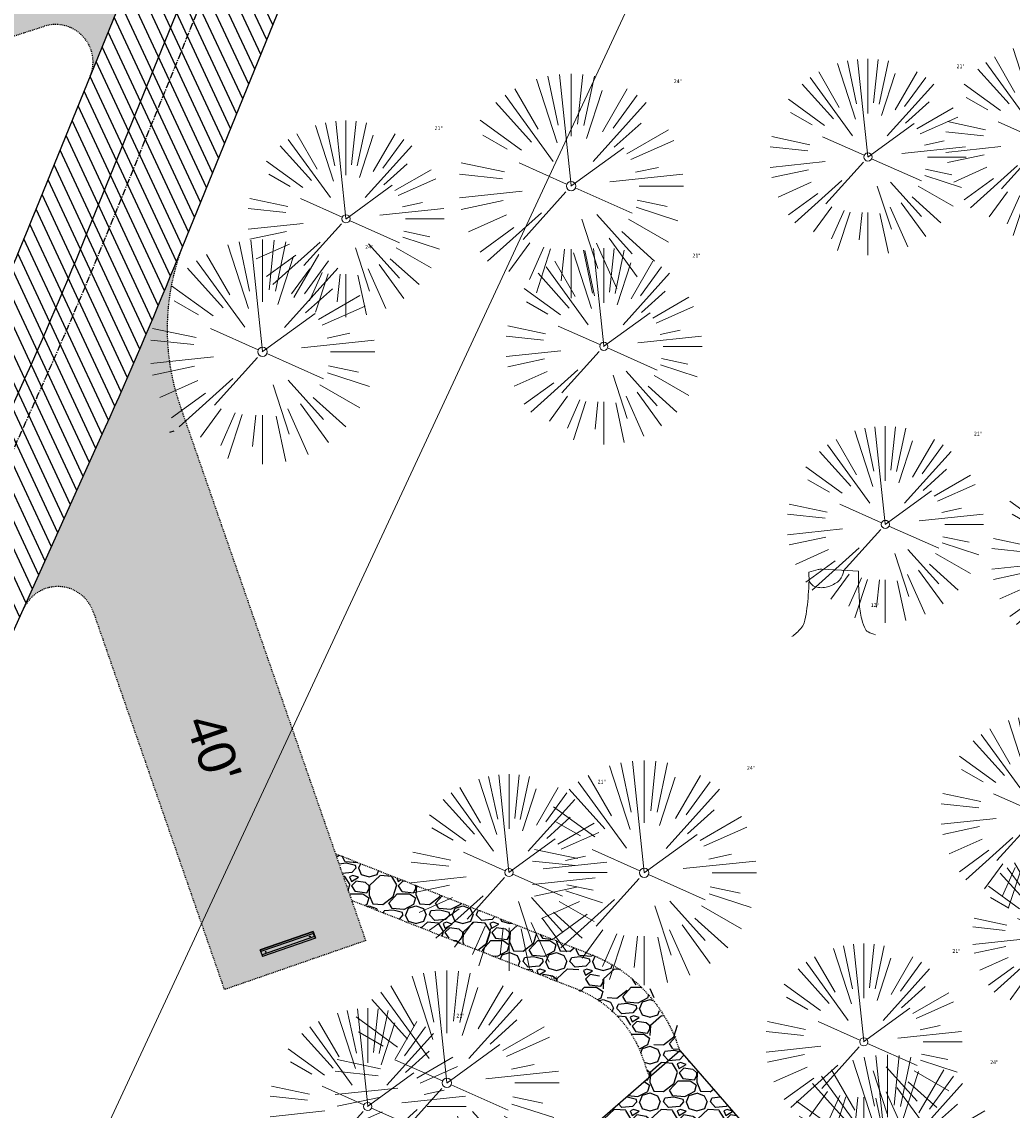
# Model space of a CAD drawing. Header units: feet. Extents: x 1134296 to 1140710, y 647902 to 649877.
# Tile 39 of 57: x 1135028 to 1135134, y 648829 to 648945. Entities that reach past the tile are written whole.
import ezdxf
from ezdxf.lldxf.tags import DXFTag

# ---------------------------------------------------------------- set-up
doc = ezdxf.new("R2010")
doc.units = ezdxf.units.FT
doc.header["$MEASUREMENT"] = 0
doc.linetypes.add('CENTER2', pattern=[1.125, 0.75, -0.125, 0.125, -0.125])
doc.linetypes.add('RAD', pattern=[0.13, 0.08, -0.05])
for name, color, linetype in [('C-CAMPSITE-PADS', 6, 'Continuous'), ('C-PRKG-ASPH', 8, 'Continuous'), ('C-PRKG-GRVL', 8, 'Continuous'), ('C-PRKG-WHEL-STOP', 9, 'Continuous'), ('C-ROAD-ASPHALT', 1, 'Continuous'), ('C-ROAD-CNTR', 1, 'CENTER2'), ('C-ROAD-GRVL', 1, 'RAD'), ('C-SWLK-GRVL', 6, 'RAD'), ('C-SWLK-GRVL-PATT', 8, 'Continuous'), ('C-UTIL-WATER-MEP', 7, 'WATER (.5x)'), ('G-XREF', 7, 'Continuous')]:
    doc.layers.add(name, color=color, linetype=linetype)
for name, color, linetype, lineweight in [('V-SITE-VEGE', 55, 'Continuous', 18), ('V-SITE-VEGE-TEXT', 8, 'Continuous', 18), ('V-UTIL-WATR-LINE', 8, 'WATER', 15)]:
    doc.layers.add(name, color=color, linetype=linetype, lineweight=lineweight)
doc.styles.add('Arial', font='arial.ttf')
doc.styles.add('SEI-Dim & Leader', font='tahoma.ttf')
doc.styles.get("Standard").update_dxf_attribs({"font": 'arial.ttf'})
tags = doc.linetypes.add('WATER', pattern='A,1.5,-0.2,["W",Standard,S=0.08,R=0,X=-0.1,Y=-0.04],-0.05', length=1.75).pattern_tags.tags
tags[6] = DXFTag(74, 10)
tags = doc.linetypes.add('WATER (.5x)', pattern='A,0.75,-0.2,["W",Standard,S=0.08,R=0,X=-0.1,Y=-0.04],-0.05', length=1).pattern_tags.tags
tags[6] = DXFTag(74, 10)
pattern_1 = [(37.50000000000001, (0, 0), (-0.06299335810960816, 1.926823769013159), [0, -1.52, 0, -1.7, 0, -1.625]), (7.499999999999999, (0, 0), (1.769776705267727, 2.82214606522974), [0, -0.82, 0, -1.37, 0, -0.525]), (327.5, (-1.23, 0), (3.114141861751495, 0.005659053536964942), [0, -0.5, 0, -1.8, 0, -2.35]), (317.5, (-1.23, 0), (3.006126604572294, 0.8776755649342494), [0, -0.25, 0, -1.18, 0, -1.35])]
pattern_2 = [(228.012787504, (3.6, 5), (-40.00000000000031, -45.00000000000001), [0.67268, -66.5954402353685]), (184.969740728, (3.15, 4.5), (59.99999999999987, 5.000000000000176), [1.15434, -114.27962380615]), (132.510447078, (2, 4.4), (50.00000000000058, -54.99999999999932), [0.8139400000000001, -80.5801629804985]), (267.273689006, (0.05, 3.15), (5.000000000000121, 100.0000000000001), [1.05119, -104.067790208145]), (292.833654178, (0, 2.1), (-24.99999999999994, 60.00000000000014), [1.030775, -102.0468656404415]), (357.273689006, (0.4, 1.15), (-100.0000000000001, 5.000000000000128), [1.05119, -104.067790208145]), (37.6942404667, (1.45, 1.1), (-64.99999999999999, -49.99999999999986), [1.390145, -137.62424274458]), (72.2553283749, (2.55, 1.95), (35.00000000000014, 110), [1.31244, -129.9316074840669]), (121.429565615, (2.95, 3.2), (-40.0000000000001, 64.99999999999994), [1.05475, -104.420365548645]), (175.236358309, (2.4, 4.1), (54.99999999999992, -5.00000000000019), [1.20416, -59.0038128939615]), (222.397437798, (1.2, 4.2), (-59.99999999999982, -54.99999999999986), [1.55724, -154.1668750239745]), (138.814074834, (5, 3.1), (-35.00000000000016, 30), [0.5315049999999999, -52.61922406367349]), (171.46923439, (4.600000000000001, 3.45), (64.99999999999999, -9.999999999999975), [1.011185, -100.107557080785]), (225, (3.6, 3.6), (-5.551115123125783e-16, -4.999999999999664), [0.707105, -6.3639628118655]), (203.198590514, (3.25, 4.2), (24.99999999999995, 9.999999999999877), [0.38079, -37.6980755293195]), (291.801409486, (2.9, 4.050000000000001), (-4.99999999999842, 15.00000000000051), [0.538515, -26.3873090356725]), (30.96375653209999, (3.1, 3.55), (15.00000000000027, 9.999999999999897), [0.874645, -28.2801144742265]), (161.565051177, (3.85, 4), (10.00000000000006, -4.999999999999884), [0.632455, -15.178933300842]), (16.389540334, (0, 4.050000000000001), (49.99999999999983, 15.00000000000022), [0.886, -87.714225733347]), (70.3461759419, (0.8500000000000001, 4.3), (-20.0000000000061, -55.00000000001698), [0.7433049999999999, -73.58703873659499]), (293.198590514, (3.85, 5), (-9.999999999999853, 24.99999999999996), [0.761575, -37.3172905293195]), (343.610459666, (4.149999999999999, 4.3), (-49.99999999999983, 15.00000000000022), [0.8859999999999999, -87.71422573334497]), (339.44395478, (0, 0.95), (-25.00000000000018, 10.00000000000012), [0.8543999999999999, -41.86561872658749]), (294.775140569, (0.8, 0.65), (-25.00000000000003, 55.00000000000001), [0.71589, -70.87321531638]), (66.8014094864, (3.9, 0), (9.999999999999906, 24.99999999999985), [0.761575, -37.3172905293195]), (17.3540246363, (4.2, 0.7000000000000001), (-64.99999999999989, -19.99999999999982), [0.838155, -82.97711807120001]), (69.44395478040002, (1.45, 0), (-10.00000000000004, -24.99999999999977), [0.4272, -42.29281872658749]), (101.309932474, (3.6, 0), (-4.999999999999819, 20.00000000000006), [0.25495, -25.240147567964]), (165.963756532, (3.55, 0.25), (14.99999999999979, -5.000000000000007), [1.030775, -19.5847531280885]), (186.009005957, (2.55, 0.5), (50.00000000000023, 4.999999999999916), [0.9552499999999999, -94.56961587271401]), (303.690067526, (3.1, 3.1), (-4.999999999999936, 9.999999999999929), [0.7211099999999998, -17.30664637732]), (353.157226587, (3.5, 2.5), (85.00000000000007, -10.00000000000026), [1.25897, -124.6378131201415]), (60.9453959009, (4.75, 2.35), (-19.99999999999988, -34.99999999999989), [0.51478, -50.963370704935]), (90, (5, 2.8), (-4.999999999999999, 5), [0.3, -4.699999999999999]), (120.256437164, (2.45, 0.65), (20.00000000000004, -35.00000000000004), [0.69462, -68.76759994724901]), (48.01278750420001, (2.1, 1.25), (40, 44.99999999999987), [1.34536, -65.92276023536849]), (0, (3, 2.25), (5, 5), [1.3, -3.7]), (325.3048464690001, (4.3, 2.25), (50.0000000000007, -34.99999999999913), [0.7905699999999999, -78.26637150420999]), (254.054604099, (4.95, 1.8), (-5.000000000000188, -20.00000000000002), [0.72801, -35.6725394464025]), (207.645975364, (4.75, 1.1), (-94.99999999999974, -50.00000000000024), [1.185325, -117.347370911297]), (175.42607874, (3.7, 0.55), (-64.99999999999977, 5.000000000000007), [1.253995, -124.1453670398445])]

# ---------------------------------------------------------------- blocks, each defined once
blk = doc.blocks.new('V-SITE-VEGE-Coniferious Tree 2')
at = {"color": 0, "linetype": 'ByBlock'}
for p, q in [((-0.0574950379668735, 0.2703678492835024), (-0.1039851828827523, 0.4890788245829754)), ((-0.0003172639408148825, 0.0025937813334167), (-0.05229705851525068, 0.4972664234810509)), ((-3.601054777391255e-05, 0.2219193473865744), (-3.601054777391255e-05, 0.5000060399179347)), ((0.02890183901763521, 0.2753366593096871), (0.05222503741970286, 0.4972664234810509)), ((0.0571938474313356, 0.2692740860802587), (0.1039131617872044, 0.4890788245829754)), ((-0.06264093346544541, 0.1926377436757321), (-0.1545378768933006, 0.4755369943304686)), ((-0.07913071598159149, 0.1088658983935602), (-0.2939353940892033, 0.4045257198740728)), ((-0.1460065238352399, 0.2528363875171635), (-0.2500390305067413, 0.4330260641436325)), ((0.06850648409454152, 0.2109817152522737), (0.1382469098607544, 0.425630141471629)), ((0.139142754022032, 0.2410654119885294), (0.2499670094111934, 0.4330260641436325)), ((0.1868724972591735, 0.2572635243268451), (0.2938633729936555, 0.4045257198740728)), ((-0.1756943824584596, 0.1950752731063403), (-0.3346129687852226, 0.3715878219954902)), ((0.09777767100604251, 0.108636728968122), (0.3345409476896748, 0.3715878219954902)), ((-0.2201011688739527, 0.1598873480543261), (-0.4045617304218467, 0.2938993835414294)), ((0.1919663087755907, 0.1728666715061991), (0.3115823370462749, 0.2805763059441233)), ((0.2487690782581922, 0.143647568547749), (0.4329900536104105, 0.2500030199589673)), ((-0.2844040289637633, 0.1641894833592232), (-0.393144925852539, 0.2269610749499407)), ((0.2658942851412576, 0.1183972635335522), (0.4567507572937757, 0.2033670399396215)), ((-0.0009318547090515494, -0.0006770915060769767), (0.2349564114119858, 0.1707208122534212)), ((-0.2961437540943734, 0.06292784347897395), (-0.4891148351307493, 0.1039491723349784)), ((-0.01992166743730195, 0.008854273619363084), (-0.2318825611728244, 0.1032199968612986)), ((-0.3060292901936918, 0.03215663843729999), (-0.4973024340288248, 0.05226104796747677)), ((0.173080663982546, 0.01818771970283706), (0.497230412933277, 0.05226104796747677)), ((0.2872695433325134, 0.06106323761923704), (0.3884790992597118, 0.08257391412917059)), ((0.3024988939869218, 0), (0.4999700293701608, 0)), ((-0.2182782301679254, -0.02292736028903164), (-0.4973024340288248, -0.05226104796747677)), ((-0.02300503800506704, -0.02554197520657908), (-0.2137781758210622, -0.2373882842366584)), ((0.01849546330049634, -0.008260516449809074), (0.2719985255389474, -0.1211160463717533)), ((-0.302185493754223, -0.0642195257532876), (-0.4891148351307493, -0.1039491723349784)), ((0.2891445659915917, -0.09395946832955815), (0.4755009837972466, -0.1545018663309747)), ((0.2936342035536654, -0.06241742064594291), (0.4274066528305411, -0.09084484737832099)), ((-0.2881436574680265, -0.1282723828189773), (-0.4568227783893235, -0.2033670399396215)), ((-0.1320480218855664, -0.1188660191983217), (-0.3716238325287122, -0.3345769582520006)), ((0.1143820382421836, -0.1271057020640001), (0.2718110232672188, -0.301920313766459)), ((-0.254528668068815, -0.1848980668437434), (-0.4045617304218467, -0.2938993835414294)), ((0.04781873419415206, -0.1473038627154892), (0.1192466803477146, -0.3671294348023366)), ((0.2555295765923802, -0.1475434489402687), (0.4329900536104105, -0.2500030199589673)), ((0.1688618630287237, -0.2324611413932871), (0.2938633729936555, -0.4045257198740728)), ((0.2253521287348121, -0.2029399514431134), (0.3715518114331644, -0.3345769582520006)), ((-0.1842986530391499, -0.2536176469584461), (-0.2766747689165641, -0.3807650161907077)), ((-0.1213812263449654, -0.2725449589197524), (-0.1855903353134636, -0.4167758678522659)), ((-0.09098502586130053, -0.2799408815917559), (-0.1545378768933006, -0.4755369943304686)), ((-0.02966136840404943, -0.2817638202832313), (-0.04434904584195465, -0.4216092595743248)), ((-3.601054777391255e-05, -0.2817638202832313), (-3.601054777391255e-05, -0.5000060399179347)), ((0.06104806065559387, -0.2873055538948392), (0.1039131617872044, -0.4890788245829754)), ((0.1131111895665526, -0.2541280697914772), (0.2033310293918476, -0.4567867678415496))]:
    blk.add_line(p, q, dxfattribs=at)
blk.add_circle((-3.601054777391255e-05, 0), 0.02083358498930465)
blk = doc.blocks.new('V-SITE-VEGE-Stump')
for points in [[(-0.122905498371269, -0.01429599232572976, 0.05261256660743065), (-0.09863241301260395, 0.007697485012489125, 0.1061947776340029), (-0.09053039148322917, 0.02191696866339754, 0.04486152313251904), (-0.08374707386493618, 0.05273626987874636, 0.02007395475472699), (-0.07764030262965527, 0.1228815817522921, 0.01167487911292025), (-0.07732468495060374, 0.1363966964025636, 0.007866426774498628), (-0.07764030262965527, 0.1564565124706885)], [(-0.07764030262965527, 0.1564565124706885, -0.02766804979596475), (-0.05341885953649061, 0.1633605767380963, -0.0679781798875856), (-0.04316680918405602, 0.1642506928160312), (0.008593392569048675, 0.1616126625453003), (0.05395851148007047, 0.1590945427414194)], [(0.01506844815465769, 0.161253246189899, -0.08286378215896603), (0.008147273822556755, 0.1419669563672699, -0.1113242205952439), (-0.002098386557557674, 0.130555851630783, -0.03931328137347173), (-0.01592715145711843, 0.1222882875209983, -0.04919659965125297), (-0.02797848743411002, 0.1177254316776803, -0.06600187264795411), (-0.0446681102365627, 0.1155126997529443, -0.07018691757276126), (-0.06035359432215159, 0.1177254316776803, -0.1148593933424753), (-0.06850904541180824, 0.1222766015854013, -0.0759377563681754), (-0.07734269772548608, 0.1331671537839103)], [(0.05395851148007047, 0.1590945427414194, 0.004334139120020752), (0.05376627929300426, 0.1369184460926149, 0.00834373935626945), (0.05395851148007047, 0.1253997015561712), (0.05605689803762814, 0.07623641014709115, 0.04625247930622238), (0.06241632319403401, 0.03170819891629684, 0.06962485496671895), (0.07334360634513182, 0.00381048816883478, 0.1497246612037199), (0.07941695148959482, -0.001975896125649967, 0.05852299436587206), (0.09922370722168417, -0.009139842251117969)]]:
    blk.add_lwpolyline(points, format="xyb")
blk = doc.blocks.new('C_XBASE-PACTOLA_02403811')
at = {"layer": 'V-UTIL-WATR-LINE', "flags": 128}
blk.add_lwpolyline([(1134946.432, 649283.888), (1135074.541151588, 649099.5990538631), (1135109.755, 649053.73), (1135113.62, 649049.674), (1135081.394236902, 648993.5410676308), (1135100.461075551, 648963.8033200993), (1135008.674239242, 648766.4398010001)], dxfattribs=at)
at = {"layer": 'V-SITE-VEGE'}
for name, p, xscale, yscale, zscale in [('V-SITE-VEGE-Coniferious Tree 2', (1135137.084, 648932.607), 20.99974632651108, 20.99974632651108, 20.99974632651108), ('V-SITE-VEGE-Coniferious Tree 2', (1135118.315, 648931.004), 20.99974632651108, 20.99974632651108, 20.99974632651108), ('V-SITE-VEGE-Coniferious Tree 2', (1135062.554, 648924.399), 20.99974632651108, 20.99974632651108, 20.99974632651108), ('V-SITE-VEGE-Coniferious Tree 2', (1135090.1, 648910.776), 20.99974632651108, 20.99974632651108, 20.99974632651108), ('V-SITE-VEGE-Coniferious Tree 2', (1135120.169, 648891.744), 20.99974632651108, 20.99974632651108, 20.99974632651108), ('V-SITE-VEGE-Coniferious Tree 2', (1135141.986, 648888.059), 20.99974632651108, 20.99974632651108, 20.99974632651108), ('V-SITE-VEGE-Stump', (1135115.139, 648880.328), 40.31522404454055, 40.31522404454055, 40.31522404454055), ('V-SITE-VEGE-Coniferious Tree 2', (1135136.586, 648860.798), 20.99974632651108, 20.99974632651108, 20.99974632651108), ('V-SITE-VEGE-Coniferious Tree 2', (1135079.975, 648854.551), 20.99974632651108, 20.99974632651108, 20.99974632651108), ('V-SITE-VEGE-Coniferious Tree 2', (1135138.483, 648847.781), 17.99978256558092, 17.99978256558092, 17.99978256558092), ('V-SITE-VEGE-Coniferious Tree 2', (1135117.873, 648836.453), 20.99974632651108, 20.99974632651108, 20.99974632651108), ('V-SITE-VEGE-Coniferious Tree 2', (1135064.882, 648829.544), 20.99974632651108, 20.99974632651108, 20.99974632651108)]:
    blk.add_blockref(name, p, dxfattribs=dict(at, xscale=xscale, yscale=yscale, zscale=zscale))
at = {"layer": 'V-SITE-VEGE', "xscale": 23.99971008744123, "yscale": 23.99971008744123, "zscale": 23.99971008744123, "rotation": 8.537736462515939e-07}
for p in [(1135086.604, 648927.907), (1135053.639, 648910.197), (1135094.417, 648854.52), (1135073.336, 648832.058), (1135120.408, 648823.069)]:
    blk.add_blockref('V-SITE-VEGE-Coniferious Tree 2', p, dxfattribs=at)
at = {"layer": 'V-SITE-VEGE-TEXT', "char_height": 0.4, "attachment_point": 7, "style": 'SEI-Dim & Leader'}
for s, insert in [('21"', (1135127.786234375, 648940.504)), ('24"', (1135097.571125, 648938.907)), ('21"', (1135072.025234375, 648933.899)), ('24"', (1135064.606125, 648921.197)), ('21"', (1135099.571234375, 648920.276)), ('21"', (1135129.640234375, 648901.244)), ('12"', (1135118.616594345, 648882.928)), ('24"', (1135105.384125, 648865.52)), ('21"', (1135089.446234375, 648864.051)), ('21"', (1135127.344234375, 648845.953)), ('24"', (1135084.303125, 648843.058)), ('21"', (1135074.353234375, 648839.044)), ('24"', (1135131.375125, 648834.069))]:
    blk.add_mtext(s, dxfattribs=dict(at, insert=insert))
blk = doc.blocks.new('Wheel_Stop')
for points in [[(-36, 6.75), (36, 6.75)], [(-36, -2.25), (-36, 6.75)], [(-35.625, 4.5), (-36, 6.75)], [(-35.625, 0), (-36, -2.25)], [(-35.955, 6.48), (35.955, 6.48)], [(-35.625, 4.5), (-35.625, 0)], [(-35.625, 4.5), (35.625, 4.5)], [(-35.625, 0), (35.625, 0)], [(35.625, 4.5), (36, 6.75)], [(35.625, 4.5), (35.625, 0)], [(35.625, 0), (36, -2.25)], [(36, -2.25), (36, 6.75)], [(-36, -2.25), (36, -2.25)], [(-35.955, -1.98), (35.955, -1.98)]]:
    blk.add_lwpolyline(points)
for centre in [(-30, 2.25), (30, 2.25)]:
    blk.add_circle(centre, 0.5)
blk = doc.blocks.new('C_PBASE-PACTOLA_02403811')
at = {"layer": 'C-CAMPSITE-PADS'}
blk.add_line((1135043.718358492, 648901.5869155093), (1135044.190752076, 648901.7507578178), dxfattribs=at)
blk.add_lwpolyline([(1135069.553093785, 648810.5577469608), (1135098.210195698, 648835.5131173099), (1135108.717720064, 648823.4469691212), (1135080.060618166, 648798.4915987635)], close=True, dxfattribs=at)
at = {"layer": 'C-ROAD-ASPHALT'}
blk.add_lwpolyline([(1134916.811965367, 648653.2299950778), (1134952.321656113, 648718.215074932, 0.01915469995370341), (1134969.657277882, 648753.0477392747), (1135036.873309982, 648902.1641641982, 0.009218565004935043), (1135044.254367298, 648919.3790657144), (1135101.509820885, 649060.0203951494, 0.04927264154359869), (1135107.544114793, 649080.3791714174), (1135113.245677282, 649110.0761826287, 0.3025232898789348), (1135079.742163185, 649189.7952543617), (1135017.583038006, 649231.0012923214, 0.03670103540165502), (1134952.658282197, 649267.4907225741), (1134930.361796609, 649277.95101182, 0.265468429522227), (1134828.518541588, 649269.7547374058), (1134807.494103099, 649255.3935736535, 0.04164346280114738), (1134780.654611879, 649233.5777859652), (1134706.829601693, 649162.5981949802, 0.05765878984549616), (1134625.196538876, 649063.6602364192, -0.5722564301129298), (1134616.582948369, 649064.0343807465), (1134601.857481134, 649091.7855040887)], format="xyb", dxfattribs=at)
blk.add_lwpolyline([(1134609.502741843, 649004.1715281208, -0.08481675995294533), (1134717.918854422, 649151.0643979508), (1134791.743864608, 649222.0439889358, -0.04164346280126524), (1134816.518779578, 649242.1816391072), (1134837.543218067, 649256.5428028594, -0.2654684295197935), (1134923.566161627, 649263.4658695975), (1134945.862647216, 649253.0055803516, -0.03670103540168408), (1135008.742528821, 649217.6654234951), (1135070.901654, 649176.4593855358, -0.3025232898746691), (1135097.532652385, 649113.0929439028), (1135091.831089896, 649083.3959326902, -0.0492726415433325), (1135086.690765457, 649066.0532714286), (1135029.43531187, 648925.4119419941, -0.009218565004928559), (1135022.286728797, 648908.7392420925), (1134970.105907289, 648792.9779079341, 0.09466954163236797), (1134957.786175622, 648834.7349342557), (1134921.92741579, 648904.3472810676, 0.300313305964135), (1134722.086161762, 649016.5601342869), (1134632.500993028, 649010.1122188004, 0.09071439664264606)], format="xyb", close=True, dxfattribs=at)
at = {"layer": 'C-ROAD-CNTR', "flags": 128}
blk.add_lwpolyline([(1134682.815781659, 648422.2458494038), (1134669.21986276, 648425.8462855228, -0.1774687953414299), (1134620.150062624, 648460.1534391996), (1134616.502637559, 648465.3792168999, -0.1042089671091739), (1134576.197064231, 648560.2628234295), (1134558.554057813, 648650.0509356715, -0.01381007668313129), (1134553.979962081, 648677.2843639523), (1134544.902369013, 648742.2703875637, -0.09433329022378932), (1134550.434197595, 648854.3354307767), (1134558.997505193, 648889.7214101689, -0.1428635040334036), (1134712.374228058, 649156.8312964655), (1134786.199238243, 649227.8108874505, -0.04164346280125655), (1134812.006441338, 649248.7876063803), (1134833.030879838, 649263.1487701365, -0.2654684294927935), (1134926.96397912, 649270.7084407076), (1134949.260464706, 649260.2481514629, -0.03670103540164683), (1135013.162783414, 649224.3333579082), (1135075.321908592, 649183.1273199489, -0.3025232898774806), (1135105.389164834, 649111.5845632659), (1135099.687602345, 649081.8875520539, -0.04927264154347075), (1135094.100293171, 649063.036833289), (1135036.844839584, 648922.3955038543, -0.009218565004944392), (1135029.58001939, 648905.4517031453), (1134962.363987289, 648756.3352782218, -0.01915469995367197), (1134945.301367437, 648722.0511597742), (1134909.791676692, 648657.06607992, -0.111236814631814), (1134866.238656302, 648607.5744966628), (1134762.181369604, 648532.0907847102, 0.3229446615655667), (1134716.395894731, 648393.2215671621), (1134719.721086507, 648382.7059234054, -0.1714240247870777), (1134715.287797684, 648249.5554414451), (1134707.163513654, 648228.7837741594, -0.02272318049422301), (1134688.713657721, 648187.2766264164, 0.05045028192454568), (1134653.344169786, 648094.1277041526)], format="xyb", dxfattribs=at)
at = {"layer": 'C-ROAD-GRVL'}
for p, q in [((1134991.520172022, 648932.49110901), (1135030.30801046, 648944.9837504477)), ((1135035.548537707, 648882.4183069), (1135049.557055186, 648842.0286555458)), ((1135064.673649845, 648847.2716094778), (1135049.557055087, 648842.0286555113))]:
    blk.add_line(p, q, dxfattribs=at)
at = {"layer": 'C-ROAD-GRVL', "flags": 128}
for points in [[(1135035.239045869, 648939.6681361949, 0.6370940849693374), (1135030.30801046, 648944.9837504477)], [(1135064.673649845, 648847.2716094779), (1135044.861593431, 648904.3941459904, -0.1820899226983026), (1135045.326498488, 648922.0126306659)]]:
    blk.add_lwpolyline(points, format="xyb", dxfattribs=at)
at = {"layer": 'C-ROAD-GRVL'}
blk.add_lwpolyline([(1135028.12274374, 648882.7513379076, -0.6783730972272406), (1135035.548537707, 648882.4183069)], format="xyb", dxfattribs=at)
at = {"layer": 'C-SWLK-GRVL', "flags": 128}
for points in [[(1135061.457871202, 648856.543409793), (1135088.746056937, 648845.7816751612, -0.2187152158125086), (1135097.992667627, 648836.1402988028), (1135098.210195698, 648835.51311731)], [(1135063.185507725, 648851.5622519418), (1135087.278560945, 648842.0605925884, -0.218715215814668), (1135094.213518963, 648834.8295603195), (1135094.958543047, 648832.6814912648)]]:
    blk.add_lwpolyline(points, format="xyb", dxfattribs=at)
at = {"layer": 'C-UTIL-WATER-MEP', "flags": 128}
blk.add_lwpolyline([(1134713.292159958, 648416.2441137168), (1134669.731849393, 648427.7796426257, -0.1774687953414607), (1134621.79009064, 648461.2981261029), (1134618.142665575, 648466.5239038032, -0.1042089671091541), (1134578.159536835, 648560.6484414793), (1134560.516530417, 648650.4365537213, -0.01381007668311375), (1134555.960731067, 648677.5610482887), (1134546.883138, 648742.5470719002, -0.09433329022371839), (1134552.378087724, 648853.8650148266), (1134560.941395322, 648889.2509942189, -0.1428635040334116), (1134713.760384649, 649155.3895718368), (1134787.585394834, 649226.3691628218, -0.04164346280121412), (1134813.134525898, 649247.1361145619), (1134834.158964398, 649261.4972783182, -0.2654684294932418), (1134926.114524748, 649268.8977979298), (1134948.411010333, 649258.437508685, -0.03670103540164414), (1135012.057719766, 649222.6663743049), (1135074.216844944, 649181.4603363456, -0.302523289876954), (1135103.425036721, 649111.961658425), (1135097.723474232, 649082.264647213, -0.04927264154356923), (1135092.247911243, 649063.7909428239), (1135034.992457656, 648923.1496133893, -0.009218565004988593), (1135027.756696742, 648906.273587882), (1134960.540664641, 648757.1571629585, -0.01915469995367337), (1134943.546295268, 648723.0101809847), (1134908.036604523, 648658.0251011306, -0.1112368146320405), (1134865.064291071, 648609.1934056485), (1134761.007004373, 648533.7096936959, 0.1574684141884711), (1134714.965670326, 648470.6755079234, 0.1574684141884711)], format="xyb", dxfattribs=at)
at = {"layer": 'C-PRKG-WHEL-STOP', "xscale": 0.08333333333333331, "yscale": 0.08333333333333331, "zscale": 0.08333333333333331, "rotation": 199.1283012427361}
blk.add_blockref('Wheel_Stop', (1135056.275660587, 648847.0711495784), dxfattribs=at)
at = {"layer": 'C-CAMPSITE-PADS', "insert": (1135049.122807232, 648871.9106586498), "char_height": 4, "attachment_point": 1, "rotation": 289.0845395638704, "style": 'Arial'}
blk.add_mtext_dynamic_manual_height_columns("40'", width=0.8890231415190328, gutter_width=1, heights=[0], dxfattribs=at)
blk = doc.blocks.new('C_PHTCH-PACTOLA_02403811')
at = {"layer": 'C-PRKG-ASPH'}
h = blk.add_hatch(dxfattribs=at)
h.set_pattern_fill('ANSI31', color=256, scale=10, angle=70)
h.set_pattern_definition([(115, (0, 0), (-1.132884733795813, -0.5282728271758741), [])])
edge = h.paths.add_edge_path(flags=16)
edge.add_arc((1135093.567290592, 648760.3570235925), 541.9999999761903, 143.5703577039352, 153.2664360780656, ccw=False)
edge.add_arc((1135093.567290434, 648760.3570237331), 541.9999997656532, 133.8742793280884, 143.5703577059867, ccw=False)
edge.add_line((1134717.918854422, 649151.0643979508), (1134791.743864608, 649222.0439889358))
edge.add_arc((1134924.814897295, 649083.6384245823), 191.9999999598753, 124.33581191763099, 133.8742793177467, ccw=False)
edge.add_line((1134816.518779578, 649242.1816391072), (1134837.543218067, 649256.5428028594))
edge.add_arc((1134886.614896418, 649184.7029087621), 87.00000000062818, 64.86660358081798, 124.33581191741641, ccw=False)
edge.add_line((1134923.566161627, 649263.4658695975), (1134945.862647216, 649253.0055803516))
edge.add_arc((1134736.896871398, 648807.5874571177), 491.9999999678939, 56.45911934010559, 64.86660355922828, ccw=False)
edge.add_line((1135008.742528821, 649217.6654234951), (1135070.901654, 649176.4593855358))
edge.add_arc((1135036.644680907, 649124.7828938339), 62.00000000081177, -10.868034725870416, 56.45911933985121, ccw=False)
edge.add_line((1135097.532652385, 649113.0929439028), (1135091.831089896, 649083.3959326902))
edge.add_arc((1135001.481196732, 649100.7423100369), 92.00000001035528, 337.8486329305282, 349.13196525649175, ccw=False)
edge.add_line((1135086.690765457, 649066.0532714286), (1135029.43531187, 648925.4119419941))
edge.add_arc((1134573.749357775, 649110.9228871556), 491.9999995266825, 335.73595333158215, 337.84863296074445, ccw=False)
edge.add_line((1135022.286728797, 648908.7392420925), (1134970.105907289, 648792.9779079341))
edge.add_line((1134970.105907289, 648792.9779079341), (1134955.070696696, 648759.622817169))
edge.add_arc((1134506.533324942, 648961.8064625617), 492.0000003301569, 331.3465562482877, 335.7359533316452, ccw=False)
edge.add_line((1134938.281078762, 648725.8872446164), (1134902.771388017, 648660.9021647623))
edge.add_arc((1134778.161263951, 648728.9926705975), 142.0000000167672, 305.95733191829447, 331.34655630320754, ccw=False)
edge.add_line((1134861.541195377, 648614.0501326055), (1134757.483908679, 648538.5664206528))
edge.add_arc((1134835.579196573, 648430.9089730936), 133.0000000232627, 125.9573319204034, 166.4171722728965)
edge.add_arc((1134672.277915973, 648470.363906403), 35.00000000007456, 244.10855969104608, 346.41717227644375, ccw=False)
edge.add_arc((1134691.461854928, 648509.9128519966), 78.95614352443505, 214.9055155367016, 244.1168481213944, ccw=False)
edge.add_line((1134626.710174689, 648464.732186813), (1134623.062749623, 648469.9579645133))
edge.add_arc((1134821.506139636, 648608.4650796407), 241.9999999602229, 191.1167612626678, 214.9138039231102, ccw=False)
edge.add_line((1134584.046954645, 648561.8052956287), (1134566.403948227, 648651.5934078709))
edge.add_arc((1135049.172208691, 648746.4554480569), 491.9999999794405, 187.9519260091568, 191.1167612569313, ccw=False)
edge.add_line((1134561.903038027, 648678.391101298), (1134552.825444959, 648743.3771249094))
edge.add_arc((1134842.017716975, 648783.7730382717), 292.0000000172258, 166.3961174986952, 187.9519260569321, ccw=False)
edge.add_line((1134558.209758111, 648852.4537669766), (1134566.77306571, 648887.8397463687))
edge.add_arc((1135093.567290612, 648760.357023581), 542.0000000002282, 158.0478401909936, 166.396117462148, ccw=False)
edge.add_arc((1135093.567290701, 648760.357023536), 542.0000000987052, 153.2664360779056, 158.0478401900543, ccw=False)
edge = h.paths.add_edge_path()
edge.add_line((1134664.934415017, 648091.0186503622), (1134641.753924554, 648097.236757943))
edge.add_arc((1135131.441785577, 647965.8792352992), 506.9999999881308, 154.1154939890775, 164.9840567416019, ccw=False)
edge.add_arc((1135131.44177555, 647965.8792402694), 506.9999887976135, 153.4314984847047, 154.115493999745, ccw=False)
edge.add_arc((1134241.513528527, 648410.9103548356), 488.0000000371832, 333.4314984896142, 338.6383717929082)
edge.add_line((1134695.987914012, 648233.1548120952), (1134704.112198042, 648253.9264793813))
edge.add_arc((1134529.027803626, 648322.4060737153), 188.0000000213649, 338.6383717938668, 377.1954705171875)
edge.add_arc((1134651.306425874, 648360.2470375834), 60.00000000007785, 17.1954705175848, 74.97265706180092)
edge.add_line((1134666.863224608, 648418.1951696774), (1134661.500576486, 648419.8056636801))
edge.add_arc((1134691.489318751, 648509.9450223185), 94.99699278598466, 223.9418846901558, 251.5980721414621, ccw=False)
edge.add_arc((1134691.535842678, 648509.9839590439), 95.05751145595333, 214.9165962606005, 223.9393241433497, ccw=False)
edge.add_line((1134613.590003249, 648455.5746160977), (1134609.942525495, 648460.8004692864))
edge.add_arc((1134821.506139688, 648608.4650796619), 258.0000000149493, 191.1167612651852, 214.9138039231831, ccw=False)
edge.add_line((1134568.347173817, 648558.7203512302), (1134550.704167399, 648648.5084634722))
edge.add_arc((1135049.172208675, 648746.4554480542), 507.9999999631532, 187.9519260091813, 191.1167612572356, ccw=False)
edge.add_line((1134546.056886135, 648676.177626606), (1134536.979293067, 648741.163650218))
edge.add_arc((1134842.01771694, 648783.7730382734), 307.9999999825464, 166.3961174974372, 187.9519260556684, ccw=False)
edge.add_line((1134542.658637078, 648856.2170945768), (1134551.221944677, 648891.6030739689))
edge.add_arc((1135093.567290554, 648760.3570237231), 557.9999999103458, 163.9213237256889, 166.3961174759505, ccw=False)
edge.add_arc((1134538.177323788, 648920.4382053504), 19.99999999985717, 343.9213237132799, 402.7699397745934)
edge.add_line((1134552.859048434, 648934.0193305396), (1134533.446357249, 648955.005204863))
edge.add_arc((1135093.567290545, 648760.3570234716), 592.9783928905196, 146.0187423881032, 160.8370986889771, ccw=False)
edge.add_line((1134601.857481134, 649091.7855040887), (1134616.582948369, 649064.0343807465))
edge.add_arc((1134620.999668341, 649066.3780071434), 5.000000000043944, 207.9515834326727, 327.0740857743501)
edge.add_arc((1135093.567290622, 648760.3570235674), 558.0000000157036, 133.8742793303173, 147.0740857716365, ccw=False)
edge.add_line((1134706.829601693, 649162.5981949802), (1134780.654611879, 649233.5777859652))
edge.add_arc((1134924.814897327, 649083.6384245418), 208.0000000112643, 124.3358119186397, 133.8742793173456, ccw=False)
edge.add_line((1134807.494103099, 649255.3935736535), (1134828.518541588, 649269.7547374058))
edge.add_arc((1134886.614896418, 649184.7029087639), 102.9999999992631, 64.86660357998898, 124.33581191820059, ccw=False)
edge.add_line((1134930.361796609, 649277.9510118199), (1134952.658282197, 649267.4907225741))
edge.add_arc((1134736.896871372, 648807.5874570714), 508.0000000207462, 56.4591193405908, 64.86660355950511, ccw=False)
edge.add_line((1135017.583038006, 649231.0012923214), (1135079.742163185, 649189.7952543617))
edge.add_arc((1135036.644680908, 649124.782893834), 77.99999999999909, -10.868034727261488, 56.45911934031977, ccw=False)
edge.add_line((1135113.245677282, 649110.0761826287), (1135107.544114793, 649080.3791714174))
edge.add_arc((1135001.481196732, 649100.7423100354), 108.0000000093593, 337.84863293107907, 349.131965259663, ccw=False)
edge.add_line((1135101.509820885, 649060.0203951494), (1135044.254367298, 648919.3790657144))
edge.add_arc((1134573.749357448, 649110.9228872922), 507.9999998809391, 335.7359533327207, 337.84863295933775, ccw=False)
edge.add_line((1135036.873309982, 648902.1641641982), (1134969.657277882, 648753.0477392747))
edge.add_arc((1134506.53332524, 648961.8064624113), 507.9999999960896, 331.346556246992, 335.73595333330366, ccw=False)
edge.add_line((1134952.321656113, 648718.215074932), (1134916.811965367, 648653.2299950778))
edge.add_arc((1134778.161263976, 648728.9926705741), 157.9999999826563, 305.9573319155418, 331.3465563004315, ccw=False)
edge.add_line((1134870.936117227, 648601.0988607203), (1134766.878830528, 648525.6151487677))
edge.add_arc((1134835.579196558, 648430.9089731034), 117.0000000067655, 125.9573319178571, 162.264860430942)
edge.add_arc((1134752.713885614, 648457.4106757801), 29.99999999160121, 162.264860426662, 196.8024120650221)
edge.add_arc((1134835.579196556, 648430.9089731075), 113.0000000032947, 170.9217318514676, 197.5476736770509)
edge.add_line((1134727.837491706, 648396.8395581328), (1134731.162683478, 648386.3239143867))
edge.add_arc((1134529.027802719, 648322.4060734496), 212.0000009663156, 11.340079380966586, 17.54767372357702, ccw=False)
edge.add_arc((1134529.055568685, 648322.403813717), 211.9732215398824, -20.64909134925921, 11.342153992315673, ccw=False)
edge.add_arc((1134759.869013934, 648235.3149369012), 34.72371615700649, 159.1871917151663, 239.4135572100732)
edge.add_line((1134742.200276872, 648205.422593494), (1134709.513, 648185.696))
edge.add_line((1134709.513, 648185.696), (1134698.996135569, 648181.0065459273))
edge.add_arc((1135131.441785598, 647965.8792352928), 483.0000000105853, 153.5511843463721, 164.9840567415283)
at = {"layer": 'C-PRKG-GRVL'}
h = blk.add_hatch(dxfattribs=at)
h.set_pattern_fill('AR-SAND', color=256)
h.set_pattern_definition(pattern_1)
edge = h.paths.add_edge_path()
edge.add_line((1135037.22310143, 648968.2226776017), (1134983.485116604, 648950.9149491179))
edge.add_line((1134983.485116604, 648950.9149491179), (1134989.616474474, 648931.8779731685))
edge.add_line((1134989.616474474, 648931.8779731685), (1135030.30801046, 648944.9837504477))
edge.add_arc((1135031.534282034, 648941.1763552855), 3.999999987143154, -22.15136746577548, 107.8525170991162, ccw=False)
edge.add_line((1135035.239045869, 648939.6681361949), (1135052.713494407, 648982.592076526))
edge.add_arc((1135029.558904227, 648992.0188974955), 25.00000000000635, 287.8525167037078, 337.84751500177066, ccw=False)
h = blk.add_hatch(dxfattribs=at)
h.set_pattern_fill('AR-SAND', color=256)
h.set_pattern_definition(pattern_1)
edge = h.paths.add_edge_path()
edge.add_line((1135044.861593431, 648904.3941459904), (1135064.673649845, 648847.2716094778))
edge.add_line((1135064.673649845, 648847.2716094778), (1135049.557055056, 648842.0286555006))
edge.add_line((1135049.557055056, 648842.0286555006), (1135035.548537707, 648882.4183069))
edge.add_arc((1135031.769389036, 648881.1075684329), 4.000000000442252, 19.12830126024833, 155.735953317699)
edge.add_line((1135028.12274374, 648882.7513379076), (1135036.873309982, 648902.1641641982))
edge.add_arc((1134573.749357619, 649110.9228872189), 507.999999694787, 335.7359533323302, 337.8486329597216)
edge.add_line((1135044.254367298, 648919.3790657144), (1135045.326498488, 648922.0126306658))
edge.add_arc((1135068.481272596, 648912.586261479), 25.00000000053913, 157.8486329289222, 199.1283014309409)
at = {"layer": 'C-SWLK-GRVL-PATT'}
h = blk.add_hatch(dxfattribs=at)
h.set_pattern_fill('GRAVEL', color=256, scale=5)
h.set_pattern_definition(pattern_2)
edge = h.paths.add_edge_path()
edge.add_line((1135061.457871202, 648856.543409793), (1135088.746056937, 648845.7816751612))
edge.add_arc((1135082.87607297, 648830.8973448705), 15.99999999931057, 19.128301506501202, 68.47704266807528, ccw=False)
edge.add_line((1135097.992667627, 648836.1402988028), (1135098.210195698, 648835.51311731))
edge.add_line((1135098.210195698, 648835.51311731), (1135094.958543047, 648832.6814912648))
edge.add_line((1135094.958543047, 648832.6814912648), (1135094.213518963, 648834.8295603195))
edge.add_arc((1135082.876072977, 648830.8973448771), 11.99999999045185, 19.12830148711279, 68.47704268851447)
edge.add_line((1135087.278560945, 648842.0605925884), (1135063.185507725, 648851.5622519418))
edge.add_line((1135063.185507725, 648851.5622519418), (1135061.457871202, 648856.543409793))
h = blk.add_hatch(dxfattribs=at)
h.set_pattern_fill('GRAVEL', color=256, scale=5)
h.set_pattern_definition(pattern_2)
h.paths.add_polyline_path([(1135069.553093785, 648810.5577469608), (1135080.060618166, 648798.4915987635), (1135108.717720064, 648823.4469691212), (1135098.210195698, 648835.5131173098)])

msp = doc.modelspace()

# ---------------------------------------------------------------- block references
at = {"layer": 'G-XREF'}
for name in ['C_PBASE-PACTOLA_02403811', 'C_XBASE-PACTOLA_02403811', 'C_PHTCH-PACTOLA_02403811']:
    msp.add_blockref(name, (0, 0), dxfattribs=at)

doc.saveas('drawing.dxf')
